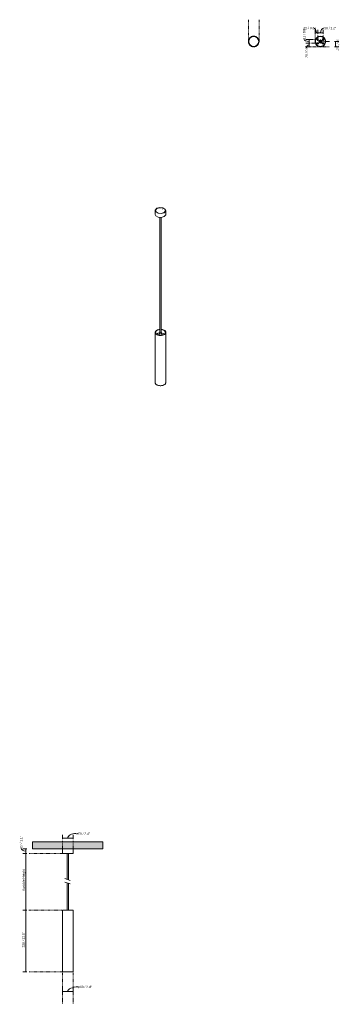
# Model space of a CAD drawing. Header units: millimetres. Extents: x 6321 to 8141, y 1115 to 6719.
import ezdxf

# ---------------------------------------------------------------- set-up
doc = ezdxf.new("R2010")
doc.units = ezdxf.units.MM
doc.linetypes.add('Dash', pattern=[6, 3, -3])
doc.layers.add('A-ANNO-DIMS', color=7, linetype='Dash', lineweight=9, true_color=0xd2d2d2)
for name, color, linetype, lineweight in [('A-ANNO-DIMS-6', 7, 'Continuous', 9), ('A-CLNG', 7, 'Continuous', 9), ('E-LITE-EQPM', 7, 'Continuous', 20)]:
    doc.layers.add(name, color=color, linetype=linetype, lineweight=lineweight)
doc.styles.add('Arial Narrow', font='ARIALN.TTF', dxfattribs={"height": 13.2})
doc.dimstyles.new('FARO_-_2_2mm_Arial_Narrow_mm_Inch_Left', dxfattribs={"dimscale": 304.8, "dimtxt": 13.509289, "dimasz": 0, "dimexe": 0.059055, "dimexo": 0.0625, "dimgap": 0.009843, "dimtad": 1, "dimdec": 0, "dimzin": 0, "dimdsep": 46, "dimtxsty": 'Arial Narrow', "dimblk1": 'NONE', "dimblk2": 'NONE', "dimsah": 1, "dimcen": 0.09, "dimadec": 0, "dimazin": 0, "dimtfac": 1, "dimtdec": 4, "dimtix": 1, "dimtmove": 1, "dimatfit": 3, "dimfxl": 0.019685, "dimfxlon": 1, "dimtvp": 1, "dimtolj": 1, "dimtzin": 0, "dimarcsym": 2})
doc.dimstyles.new('FARO_-_2_2mm_Arial_Narrow_mm_Inch_Left_1', dxfattribs={"dimscale": 304.8, "dimtxt": 13.509289, "dimasz": 0, "dimexe": 0.059055, "dimexo": 0.0625, "dimgap": 0.009843, "dimtad": 1, "dimdec": 0, "dimzin": 0, "dimdsep": 46, "dimtxsty": 'Arial Narrow', "dimblk1": 'NONE', "dimblk2": 'NONE', "dimsah": 1, "dimcen": 0.09, "dimadec": 0, "dimazin": 0, "dimtfac": 1, "dimtdec": 4, "dimtix": 1, "dimtmove": 0, "dimatfit": 3, "dimfxl": 0.019685, "dimfxlon": 1, "dimtvp": 1, "dimtolj": 1, "dimtzin": 0, "dimarcsym": 2})
doc.dimstyles.new('FARO_-_2_2mm_Arial_Narrow_mm_Inch_Right', dxfattribs={"dimscale": 304.8, "dimtxt": 13.509289, "dimasz": 0, "dimexe": 0.059055, "dimexo": 0.0625, "dimgap": 0.009843, "dimtad": 1, "dimdec": 0, "dimzin": 0, "dimdsep": 46, "dimtxsty": 'Arial Narrow', "dimblk1": 'NONE', "dimblk2": 'NONE', "dimsah": 1, "dimcen": 0.09, "dimadec": 0, "dimazin": 0, "dimtfac": 1, "dimtdec": 4, "dimtix": 1, "dimtmove": 1, "dimatfit": 3, "dimfxl": 0.019685, "dimfxlon": 1, "dimtvp": 1, "dimtolj": 1, "dimtzin": 0, "dimarcsym": 2})
doc.dimstyles.new('FARO_-_2_2mm_Arial_Narrow_mm_Inch_Right_1', dxfattribs={"dimscale": 304.8, "dimtxt": 13.509289, "dimasz": 0, "dimexe": 0.059055, "dimexo": 0.0625, "dimgap": 0.009843, "dimtad": 1, "dimdec": 0, "dimzin": 0, "dimdsep": 46, "dimtxsty": 'Arial Narrow', "dimblk1": 'NONE', "dimblk2": 'NONE', "dimsah": 1, "dimcen": 0.09, "dimadec": 0, "dimazin": 0, "dimtfac": 1, "dimtdec": 4, "dimtix": 1, "dimtmove": 0, "dimatfit": 3, "dimfxl": 0.019685, "dimfxlon": 1, "dimtvp": 1, "dimtolj": 1, "dimtzin": 0, "dimarcsym": 2})

# ---------------------------------------------------------------- blocks, each defined once
blk = doc.blocks.new('43754 - 43754 STAN White pendant lamp 2-458541-Alzado_PDF')
at = {"layer": 'E-LITE-EQPM'}
for p, q in [((6591.5, 1973), (6591.5, 1825.3)), ((6598.5, 1822.8), (6598.5, 1973)), ((6591.5, 1806.3), (6591.5, 1650)), ((6598.5, 1650), (6598.5, 1803.7))]:
    blk.add_line(p, q, dxfattribs=at)
blk = doc.blocks.new('43754 - 43754 STAN White pendant lamp-458479-00 Isometrico PDF')
at = {"layer": 'E-LITE-EQPM', "color": 251, "lineweight": 9, "true_color": 0x636466}
for p, q in [((2368.1, 5632.9), (2368.4, 5610.9)), ((2428.4, 5610.9), (2428.7, 5632.9)), ((2394.9, 5593.8), (2394.9, 4939)), ((2401.9, 4939), (2401.9, 5593.8)), ((2368.4, 4939), (2368.4, 4653.2)), ((2393, 4937.3), (2391, 4923.2)), ((2402.3, 4939.3), (2401.9, 4939.5)), ((2405.8, 4923.3), (2403.8, 4937.3)), ((2418.3, 4931.6), (2404, 4936.1)), ((2421.5, 4929.3), (2418.3, 4931.6)), ((2428.4, 4653.2), (2428.4, 4939))]:
    blk.add_line(p, q, dxfattribs=at)
for points in [[(2377, 5645.4, 0), (2368.5, 5635.8, 0), (2371.4, 5625.1, 0), (2384.6, 5617.5, 0), (2403.1, 5615.8, 0), (2419.8, 5620.6, 0)], [(2419.6, 5598.7, 0), (2403, 5593.9, 0), (2384.7, 5595.6, 0), (2371.6, 5603.2, 0), (2368.5, 5611.1, 0)], [(2378.4, 5644.7, 0), (2370.4, 5635.6, 0), (2373.1, 5625.6, 0), (2385.4, 5618.4, 0), (2402.8, 5616.8, 0), (2418.4, 5621.4, 0)], [(2419.8, 5620.6, 0), (2428.3, 5630.3, 0), (2425.4, 5640.9, 0), (2412.2, 5648.6, 0), (2393.7, 5650.3, 0), (2377, 5645.4, 0)], [(2418.4, 5621.4, 0), (2426.4, 5630.4, 0), (2423.7, 5640.4, 0), (2411.4, 5647.6, 0), (2394, 5649.2, 0), (2378.4, 5644.7, 0)], [(2403.2, 5649, 0), (2390.6, 5648.6, 0), (2379.6, 5645, 0)], [(2410.5, 5641.5, 0), (2410.4, 5641.5, 0), (2410.3, 5641.6, 0), (2410.3, 5641.6, 0)], [(2418.9, 5622.1, 0), (2419, 5622.1, 0), (2419.1, 5622.1, 0)], [(2428.3, 5610.9, 0), (2428, 5608.2, 0), (2419.6, 5598.7, 0)], [(2394.9, 4956.2, 0), (2391.9, 4955.9, 0), (2388.3, 4955.3, 0), (2384.8, 4954.5, 0), (2381.6, 4953.4, 0), (2378.6, 4952, 0), (2375.9, 4950.5, 0), (2373.6, 4948.8, 0), (2371.7, 4946.9, 0), (2370.2, 4944.9, 0), (2369.1, 4942.8, 0), (2368.5, 4940.7, 0), (2368.4, 4938.5, 0), (2368.8, 4936.3, 0), (2369.6, 4934.2, 0), (2370.8, 4932.2, 0), (2372.5, 4930.2, 0), (2374.6, 4928.4, 0), (2377.1, 4926.8, 0)], [(2418.4, 4927.4, 0), (2415.6, 4926, 0), (2412.5, 4924.8, 0), (2409.2, 4923.9, 0), (2405.7, 4923.2, 0), (2402, 4922.8, 0), (2398.3, 4922.7, 0), (2394.6, 4922.8, 0), (2391, 4923.2, 0), (2387.5, 4923.9, 0), (2384.2, 4924.9, 0), (2381.1, 4926.1, 0), (2378.3, 4927.5, 0), (2375.9, 4929.1, 0), (2373.9, 4930.9, 0), (2372.2, 4932.8, 0), (2371, 4934.8, 0), (2370.3, 4936.9, 0), (2370.1, 4939.1, 0), (2370.4, 4941.2, 0), (2371.1, 4943.3, 0), (2372.3, 4945.3, 0), (2373.9, 4947.2, 0), (2376, 4949, 0), (2378.4, 4950.6, 0)], [(2392.8, 4936, 0), (2385.8, 4934.7, 0), (2375.4, 4929.4, 0)], [(2377.1, 4926.8, 0), (2380, 4925.4, 0), (2383.1, 4924.1, 0), (2386.4, 4923.1, 0), (2390, 4922.4, 0), (2393.6, 4921.9, 0), (2397.4, 4921.7, 0), (2401.1, 4921.8, 0), (2404.9, 4922.1, 0), (2408.5, 4922.7, 0), (2412, 4923.6, 0), (2415.2, 4924.7, 0), (2418.2, 4926, 0), (2420.9, 4927.5, 0), (2423.2, 4929.2, 0), (2425.1, 4931.1, 0), (2426.6, 4933.1, 0), (2427.7, 4935.2, 0), (2428.3, 4937.3, 0), (2428.4, 4939.5, 0), (2428, 4941.7, 0), (2427.2, 4943.8, 0), (2426, 4945.8, 0), (2424.3, 4947.8, 0), (2422.2, 4949.6, 0), (2419.7, 4951.2, 0)], [(2378.4, 4950.6, 0), (2381.2, 4952, 0), (2384.3, 4953.2, 0), (2387.6, 4954.1, 0), (2391.1, 4954.8, 0), (2394.8, 4955.2, 0), (2394.9, 4955.2, 0)], [(2394.9, 4939.4, 0), (2393.1, 4937.9, 0), (2394.5, 4934.8, 0)], [(2394.5, 4934.8, 0), (2399.8, 4934, 0), (2403.7, 4936.2, 0), (2402.3, 4939.3, 0)], [(2394.9, 4939, 0), (2395, 4938.5, 0), (2395.4, 4938, 0), (2395.9, 4937.6, 0)], [(2395.9, 4937.6, 0), (2395.4, 4938, 0), (2395, 4938.5, 0), (2394.9, 4939, 0)], [(2394.9, 4939, 0), (2395, 4938.5, 0), (2395.4, 4938, 0), (2395.9, 4937.6, 0)], [(2395.9, 4937.6, 0), (2396.6, 4937.3, 0), (2397.5, 4937.1, 0), (2398.4, 4937, 0), (2399.3, 4937.1, 0), (2400.1, 4937.3, 0), (2400.9, 4937.6, 0), (2401.4, 4938, 0), (2401.8, 4938.5, 0), (2401.9, 4939, 0), (2401.9, 4939, 0)], [(2401.9, 4939, 0), (2401.9, 4939, 0), (2401.8, 4938.5, 0), (2401.4, 4938, 0), (2400.9, 4937.6, 0), (2400.1, 4937.3, 0), (2399.3, 4937.1, 0), (2398.4, 4937, 0), (2397.5, 4937.1, 0), (2396.6, 4937.3, 0), (2395.9, 4937.6, 0)], [(2395.9, 4937.6, 0), (2396.6, 4937.3, 0), (2397.5, 4937.1, 0), (2398.4, 4937, 0), (2399.3, 4937.1, 0), (2400.1, 4937.3, 0), (2400.9, 4937.6, 0), (2401.4, 4938, 0), (2401.8, 4938.5, 0), (2401.9, 4939, 0), (2401.9, 4939, 0)], [(2419.7, 4951.2, 0), (2416.8, 4952.7, 0), (2413.7, 4953.9, 0), (2410.4, 4954.9, 0), (2406.8, 4955.6, 0), (2403.2, 4956.1, 0), (2401.9, 4956.2, 0)], [(2401.9, 4955.2, 0), (2402.2, 4955.2, 0), (2405.8, 4954.8, 0), (2409.3, 4954.1, 0), (2412.6, 4953.1, 0), (2415.7, 4951.9, 0), (2418.5, 4950.5, 0), (2420.9, 4948.9, 0), (2422.9, 4947.1, 0), (2424.6, 4945.2, 0), (2425.8, 4943.2, 0), (2426.5, 4941.1, 0)], [(2426.5, 4941.1, 0), (2426.7, 4939, 0), (2426.4, 4936.8, 0), (2425.7, 4934.7, 0), (2424.5, 4932.7, 0), (2422.9, 4930.8, 0), (2420.8, 4929, 0), (2418.4, 4927.4, 0)], [(2368.4, 4653.4, 0), (2368.4, 4652.7, 0), (2368.8, 4650.6, 0), (2369.6, 4648.4, 0), (2370.8, 4646.4, 0), (2372.5, 4644.5, 0), (2374.6, 4642.7, 0), (2377.1, 4641, 0)], [(2377.1, 4641, 0), (2380, 4639.6, 0), (2383.1, 4638.4, 0), (2386.4, 4637.4, 0), (2390, 4636.6, 0), (2393.6, 4636.1, 0), (2397.4, 4635.9, 0), (2401.1, 4636, 0), (2404.9, 4636.3, 0), (2408.5, 4636.9, 0), (2412, 4637.8, 0), (2415.2, 4638.9, 0), (2418.2, 4640.2, 0), (2420.9, 4641.7, 0), (2423.2, 4643.5, 0), (2425.1, 4645.3, 0), (2426.6, 4647.3, 0), (2427.7, 4649.4, 0), (2428.3, 4651.6, 0), (2428.4, 4653.7, 0)]]:
    blk.add_polyline3d(points, dxfattribs=at)
blk = doc.blocks.new('43754 - 43754 STAN White pendant lamp 2-458541-Planta_PDF')
at = {"layer": 'E-LITE-EQPM'}
blk.add_line((-3233.2, 6598.4), (-3233.2, 6598.4), dxfattribs=at)
for start, end in [(136.3376, 139.4083), (127.5393, 128.3953), (119.3953, 120.0288), (108.3481, 111.3712), (99.7253, 102.9307), (91.3376, 94.4083), (82.4897, 83.3953), (74.3953, 74.9903), (63.3481, 66.3712), (54.7224, 57.8784), (46.3376, 49.4083), (37.5393, 38.3953), (181.3305, 184.4531), (172.4253, 173.3953), (189.761, 192.9166), (164.3953, 164.9903), (198.3481, 201.3712), (153.3481, 156.3712), (209.3953, 210.0288), (144.7224, 147.9307), (217.5393, 218.3953), (226.3376, 229.4083), (234.7224, 237.9307), (243.3902, 246.3712), (254.3953, 254.9903), (262.4897, 263.3953), (271.3376, 274.4083), (279.7224, 282.9307), (288.3481, 291.3712), (299.3953, 300.0288), (307.5393, 308.3953), (316.3376, 319.4083), (324.7224, 327.9307), (29.3953, 30.0288), (333.3481, 336.3712), (18.3481, 21.3712), (344.3953, 344.9903), (9.761, 12.9166), (352.4253, 353.3953), (1.3305, 4.4531)]:
    blk.add_arc((-3203.1, 6595), 30.3, start, end, dxfattribs=at)
blk = doc.blocks.new('43754 - 43754 STAN White pendant lamp-458479-Planta_PDF')
at = {"layer": 'E-LITE-EQPM'}
for start, end in [(142.4291, 145.9259), (123.7663, 126.6338), (115.076, 118.2154), (106.6084, 109.7592), (97.5077, 100.9259), (89.8541, 90.0006), (78.7663, 81.6338), (70.0326, 73.2154), (61.6084, 64.7592), (52.4291, 55.9259), (33.7663, 36.6338), (179.8541, 180.0006), (168.8159, 171.6018), (187.5711, 190.8649), (160.0326, 163.2154), (196.6084, 199.7592), (205.0326, 208.2154), (151.6084, 154.7592), (213.8898, 216.6338), (232.4291, 235.771), (241.6084, 244.7592), (250.0326, 253.2154), (258.7663, 261.6338), (269.8541, 270.0006), (277.5077, 280.9259), (286.6084, 289.7592), (295.0326, 298.2154), (303.7663, 306.5117), (322.4291, 325.9259), (331.6084, 334.7592), (25.0326, 28.2154), (16.6084, 19.7592), (340.0326, 343.2154), (7.5711, 10.8649), (348.8159, 351.6018), (359.8541, 0.0006)]:
    blk.add_arc((-3203.1, 6595), 30.3, start, end, dxfattribs=at)
blk = doc.blocks.new('43754 - 43754 STAN White pendant lamp-458479-Planta_PDF Fixing Holes')
at = {"layer": 'E-LITE-EQPM', "color": 253, "true_color": 0xaaaaaa, "flags": 128}
for points in [[(-3206.6, 6595.5), (-3206.5, 6595.7), (-3206.5, 6595.8), (-3206.5, 6595.9), (-3206.4, 6596.1), (-3206.4, 6596.2)], [(-3206.6, 6595), (-3206.6, 6595.1), (-3206.6, 6595.2)], [(-3206.6, 6594.6), (-3206.6, 6594.7), (-3206.6, 6594.9), (-3206.6, 6595)], [(-3206.4, 6593.8), (-3206.4, 6593.9), (-3206.5, 6594.1), (-3206.5, 6594.2), (-3206.5, 6594.3)], [(-3206.3, 6596.5), (-3206.2, 6596.6), (-3206.1, 6596.7), (-3206.1, 6596.8), (-3206, 6596.9), (-3205.9, 6597.1)], [(-3206, 6592.9), (-3206, 6593), (-3206.1, 6593.2), (-3206.2, 6593.3), (-3206.2, 6593.4), (-3206.3, 6593.5)], [(-3205.8, 6597.2), (-3205.7, 6597.3), (-3205.6, 6597.4), (-3205.5, 6597.5), (-3205.4, 6597.6), (-3205.3, 6597.7)], [(-3205.3, 6592.2), (-3205.4, 6592.3), (-3205.5, 6592.4), (-3205.6, 6592.5), (-3205.7, 6592.6), (-3205.8, 6592.7)], [(-3204.6, 6591.8), (-3204.7, 6591.8), (-3204.8, 6591.9), (-3204.9, 6592), (-3205.1, 6592), (-3205.2, 6592.1)], [(-3205.1, 6597.8), (-3205, 6597.9), (-3204.9, 6598), (-3204.7, 6598), (-3204.6, 6598.1), (-3204.5, 6598.2)], [(-3204.4, 6598.2), (-3204.2, 6598.3), (-3204.1, 6598.3), (-3204, 6598.3), (-3203.8, 6598.4), (-3203.7, 6598.4)], [(-3203.6, 6591.5), (-3203.8, 6591.5), (-3203.9, 6591.5), (-3204, 6591.6), (-3204.2, 6591.6), (-3204.3, 6591.7)], [(-3202.8, 6591.5), (-3202.9, 6591.5), (-3203.1, 6591.4), (-3203.2, 6591.5), (-3203.4, 6591.5), (-3203.5, 6591.5)], [(-3203.4, 6598.4), (-3203.3, 6598.5), (-3203.1, 6598.5), (-3203, 6598.5), (-3202.9, 6598.4), (-3202.7, 6598.4)], [(-3202.6, 6598.4), (-3202.4, 6598.4), (-3202.3, 6598.4), (-3202.2, 6598.3), (-3202, 6598.3), (-3201.9, 6598.2)], [(-3201.8, 6591.7), (-3202, 6591.6), (-3202.1, 6591.6), (-3202.2, 6591.6), (-3202.4, 6591.5), (-3202.5, 6591.5)], [(-3201.1, 6592.1), (-3201.2, 6592), (-3201.3, 6591.9), (-3201.5, 6591.9), (-3201.6, 6591.8), (-3201.7, 6591.7)], [(-3201.6, 6598.1), (-3201.5, 6598.1), (-3201.4, 6598), (-3201.3, 6597.9), (-3201.1, 6597.9), (-3201, 6597.8)], [(-3200.9, 6597.7), (-3200.8, 6597.6), (-3200.7, 6597.5), (-3200.6, 6597.4), (-3200.5, 6597.3), (-3200.4, 6597.2)], [(-3200.4, 6592.7), (-3200.5, 6592.6), (-3200.6, 6592.5), (-3200.7, 6592.4), (-3200.8, 6592.3), (-3200.9, 6592.2)], [(-3199.9, 6593.5), (-3200, 6593.3), (-3200.1, 6593.2), (-3200.1, 6593.1), (-3200.2, 6593), (-3200.3, 6592.9)], [(-3200.2, 6597), (-3200.2, 6596.9), (-3200.1, 6596.8), (-3200, 6596.6), (-3200, 6596.5), (-3199.9, 6596.4)], [(-3199.8, 6596.1), (-3199.8, 6596), (-3199.7, 6595.9), (-3199.7, 6595.7), (-3199.7, 6595.6)], [(-3199.6, 6594.4), (-3199.7, 6594.2), (-3199.7, 6594.1), (-3199.7, 6594), (-3199.8, 6593.8), (-3199.8, 6593.7)], [(-3199.6, 6595.3), (-3199.6, 6595.2), (-3199.6, 6595), (-3199.6, 6594.9)], [(-3199.6, 6594.9), (-3199.6, 6594.8), (-3199.6, 6594.7)]]:
    blk.add_lwpolyline(points, dxfattribs=at)
at = {"layer": 'E-LITE-EQPM', "color": 253, "true_color": 0xaaaaaa}
for centre, radius, start, end in [((-3203.1, 6595), 30.3, 359.8541, 179.8541), ((-3203.1, 6595), 28.4, 123.7691, 127.4308), ((-3203.1, 6595), 28.4, 114.9895, 118.158), ((-3203.1, 6595), 28.4, 106.5502, 109.7186), ((-3203.1, 6595), 28.4, 97.3625, 100.9391), ((-3203.1, 6595), 28.4, 78.7691, 82.3452), ((-3203.1, 6595), 28.4, 69.9895, 73.158), ((-3203.1, 6595), 28.4, 61.5502, 64.7186), ((-3203.1, 6595), 28.4, 52.2765, 55.9391), ((-3203.1, 6595), 30.3, 179.8541, 359.8541), ((-3203.1, 6595), 28.4, 187.4259, 190.8842), ((-3203.1, 6595), 28.4, 168.824, 172.2818), ((-3203.1, 6595), 28.4, 159.9895, 163.158), ((-3203.1, 6595), 28.4, 196.5502, 199.7186), ((-3203.1, 6595), 28.4, 151.5502, 154.7186), ((-3203.1, 6595), 28.4, 204.9895, 208.158), ((-3203.1, 6595), 28.4, 213.7691, 217.4308), ((-3203.1, 6595), 28.4, 142.2765, 145.9391), ((-3220.9, 6584.5), 2.25, 89.8541, 269.8541), ((-3203.1, 6595), 28.4, 232.2765, 235.9391), ((-3218.1, 6608.2), 2.25, 59.8541, 179.8541), ((-3218.1, 6602.7), 2.25, 179.8541, 359.8541), ((-3218.1, 6608.2), 2.25, 359.8541, 58.0993), ((-3203.1, 6595), 28.4, 241.5502, 244.7186), ((-3215.4, 6584.5), 2.25, 269.8541, 89.8541), ((-3203.1, 6595), 28.4, 249.9895, 253.158), ((-3203.1, 6595), 28.4, 258.7691, 262.3452), ((-3203.1, 6595), 3.5, 89.8541, 269.8541), ((-3203.1, 6595), 3.5, 269.8541, 89.8541), ((-3203.1, 6595), 28.4, 277.3625, 280.9391), ((-3203.1, 6595), 28.4, 286.5502, 289.7186), ((-3190.9, 6584.4), 2.25, 89.8541, 239.8541), ((-3190.9, 6584.4), 2.25, 240.2842, 269.8541), ((-3203.1, 6595), 28.4, 294.9895, 298.158), ((-3188.1, 6608.2), 2.25, 89.8541, 179.8541), ((-3188.1, 6602.7), 2.25, 179.8541, 269.8541), ((-3188.1, 6608.2), 2.25, 359.8541, 89.0074), ((-3188.1, 6602.7), 2.25, 271.3782, 359.8541), ((-3203.1, 6595), 28.4, 303.7691, 307.4308), ((-3185.4, 6584.4), 2.25, 300.4155, 89.8541), ((-3185.4, 6584.4), 2.25, 269.8541, 299.8541), ((-3203.1, 6595), 28.4, 322.2765, 325.9391), ((-3203.1, 6595), 28.4, 33.7691, 37.4308), ((-3203.1, 6595), 28.4, 24.9895, 28.158), ((-3203.1, 6595), 28.4, 331.5502, 334.7186), ((-3203.1, 6595), 28.4, 16.5502, 19.7186), ((-3203.1, 6595), 28.4, 339.9895, 343.158), ((-3203.1, 6595), 28.4, 7.4259, 10.8842), ((-3203.1, 6595), 28.4, 348.824, 352.2818)]:
    blk.add_arc(centre, radius, start, end, dxfattribs=at)
blk = doc.blocks.new('DIMBLOCK1-Alzado_PDF')
at = {"layer": 'A-ANNO-DIMS-6', "color": 251, "true_color": 0x5b5b5b, "transparency": 16777216}
for p, q in [((6564.7, 2054.7), (6564.7, 2078.7)), ((6625.1, 2054.7), (6625.1, 2078.7)), ((6564.7, 2060.7), (6625.1, 2060.7)), ((6564.7, 2060.7), (6564.7, 2054.7)), ((6625.1, 2060.7), (6625.1, 2054.7))]:
    blk.add_line(p, q, dxfattribs=at)
blk.add_ellipse((6643.4, 2060.7), major_axis=(48.5, 0), ratio=0.539274, start_param=1.570796, end_param=3.141593, dxfattribs=at)
at = {"layer": 'A-ANNO-DIMS-6', "color": 0, "transparency": 16777216, "insert": (6643.4, 2093.2), "char_height": 13.2, "width": 78.225, "attachment_point": 1, "line_spacing_factor": 0.974696, "style": 'Arial Narrow'}
blk.add_mtext('ø60 / 2.4"', dxfattribs=at)
blk = doc.blocks.new('_None')
blk = doc.blocks.new('DIMBLOCK2-Alzado_PDF')
at = {"layer": 'A-ANNO-DIMS-6', "color": 251, "true_color": 0x5b5b5b, "transparency": 16777216}
for p, q in [((6362.6, 2000), (6338.6, 2000)), ((6362.6, 1973), (6338.6, 1973)), ((6356.6, 2000), (6356.6, 1973)), ((6356.6, 2000), (6362.6, 2000)), ((6356.6, 1973), (6362.6, 1973))]:
    blk.add_line(p, q, dxfattribs=at)
blk.add_ellipse((6356.6, 2005.1), major_axis=(27.8, 0), ratio=0.668802, start_param=3.141593, end_param=4.712389, dxfattribs=at)
at = {"layer": 'A-ANNO-DIMS-6', "color": 0, "transparency": 16777216, "insert": (6322.4, 2005.1), "char_height": 13.2, "width": 67.16, "attachment_point": 1, "rotation": 90, "line_spacing_factor": 0.974696, "style": 'Arial Narrow'}
blk.add_mtext('27 / 1.1"', dxfattribs=at)
blk = doc.blocks.new('DIMBLOCK3-Alzado_PDF')
at = {"layer": 'A-ANNO-DIMS-6', "color": 251, "true_color": 0x5b5b5b, "transparency": 16777216}
for p, q in [((6362.6, 1973), (6338.6, 1973)), ((6356.6, 1650), (6356.6, 1973)), ((6356.6, 1973), (6362.6, 1973)), ((6362.6, 1650), (6338.6, 1650)), ((6356.6, 1650), (6362.6, 1650))]:
    blk.add_line(p, q, dxfattribs=at)
at = {"layer": 'A-ANNO-DIMS-6', "color": 0, "transparency": 16777216, "insert": (6336.5, 1759.8), "char_height": 13.2, "width": 124.028, "attachment_point": 1, "rotation": 90, "line_spacing_factor": 0.974696, "style": 'Arial Narrow'}
blk.add_mtext('Variable Height', dxfattribs=at)
blk = doc.blocks.new('DIMBLOCK4-Alzado_PDF')
at = {"layer": 'A-ANNO-DIMS-6', "color": 251, "true_color": 0x5b5b5b, "transparency": 16777216}
for p, q in [((6362.6, 1650), (6338.6, 1650)), ((6356.6, 1650), (6356.6, 1300)), ((6356.6, 1650), (6362.6, 1650)), ((6362.6, 1300), (6338.6, 1300)), ((6356.6, 1300), (6362.6, 1300))]:
    blk.add_line(p, q, dxfattribs=at)
at = {"layer": 'A-ANNO-DIMS-6', "color": 0, "transparency": 16777216, "insert": (6336.5, 1438.7), "char_height": 13.2, "width": 87.231, "attachment_point": 1, "rotation": 90, "line_spacing_factor": 0.974696, "style": 'Arial Narrow'}
blk.add_mtext('350 / 13.8"', dxfattribs=at)
blk = doc.blocks.new('DIMBLOCK5-Alzado_PDF')
at = {"layer": 'A-ANNO-DIMS-6', "color": 251, "true_color": 0x5b5b5b, "transparency": 16777216}
for p, q in [((6565, 1187.7), (6565, 1205.9)), ((6565, 1187.9), (6625, 1187.9)), ((6565, 1187.9), (6565, 1181.9)), ((6625, 1187.7), (6625, 1205.9)), ((6625, 1187.9), (6625, 1181.9))]:
    blk.add_line(p, q, dxfattribs=at)
blk.add_ellipse((6653.9, 1187.9), major_axis=(58.9, 0), ratio=0.443855, start_param=1.570796, end_param=3.141593, dxfattribs=at)
at = {"layer": 'A-ANNO-DIMS-6', "color": 0, "transparency": 16777216, "insert": (6653.9, 1220.4), "char_height": 13.2, "width": 78.225, "attachment_point": 1, "line_spacing_factor": 0.974696, "style": 'Arial Narrow'}
blk.add_mtext('ø60 / 2.4"', dxfattribs=at)
blk = doc.blocks.new('DIMBLOCK6-Planta_PDF Fixing Holes')
at = {"layer": 'A-ANNO-DIMS-6', "color": 251, "true_color": 0x5b5b5b, "transparency": 16777216}
for p, q in [((8018.7, 6637.6), (8018.7, 6661.6)), ((8018.7, 6643.6), (8048.7, 6643.6)), ((8018.7, 6643.6), (8018.7, 6637.6)), ((8048.7, 6637.6), (8048.7, 6661.6)), ((8048.7, 6643.6), (8048.7, 6637.6))]:
    blk.add_line(p, q, dxfattribs=at)
blk.add_ellipse((8056.1, 6643.6), major_axis=(0, 28.1), ratio=0.798337, start_param=0, end_param=1.570796, dxfattribs=at)
at = {"layer": 'A-ANNO-DIMS-6', "color": 0, "transparency": 16777216, "insert": (8056.1, 6678), "char_height": 13.2, "width": 67.16, "attachment_point": 1, "line_spacing_factor": 0.974696, "style": 'Arial Narrow'}
blk.add_mtext('30 / 1.2"', dxfattribs=at)
blk = doc.blocks.new('DIMBLOCK7-Planta_PDF Fixing Holes')
at = {"layer": 'A-ANNO-DIMS-6', "color": 251, "true_color": 0x5b5b5b, "transparency": 16777216}
for p, q in [((7974.9, 6605.5), (7950.9, 6605.5)), ((7974.9, 6584.5), (7950.9, 6584.5)), ((7968.9, 6584.5), (7968.9, 6605.5)), ((7968.9, 6605.5), (7974.9, 6605.5)), ((7968.9, 6584.5), (7974.9, 6584.5))]:
    blk.add_line(p, q, dxfattribs=at)
blk.add_ellipse((7968.9, 6606.7), major_axis=(28, 0), ratio=0.419241, start_param=3.141593, end_param=4.712389, dxfattribs=at)
at = {"layer": 'A-ANNO-DIMS-6', "color": 0, "transparency": 16777216, "insert": (7934.5, 6606.7), "char_height": 13.2, "width": 67.16, "attachment_point": 1, "rotation": 90, "line_spacing_factor": 0.974696, "style": 'Arial Narrow'}
blk.add_mtext('21 / 0.8"', dxfattribs=at)
blk = doc.blocks.new('DIMBLOCK8-Planta_PDF Fixing Holes')
at = {"layer": 'A-ANNO-DIMS-6', "color": 251, "true_color": 0x5b5b5b, "transparency": 16777216}
for p, q in [((8114.3, 6595), (8138.3, 6595)), ((8120.3, 6595), (8114.3, 6595)), ((8114.3, 6564.7), (8138.3, 6564.7)), ((8120.3, 6564.7), (8114.3, 6564.7)), ((8120.3, 6564.7), (8120.3, 6595))]:
    blk.add_line(p, q, dxfattribs=at)
at = {"layer": 'A-ANNO-DIMS-6', "color": 0, "transparency": 16777216, "insert": (8140.4, 6607.8), "char_height": 13.2, "width": 67.16, "attachment_point": 1, "rotation": 270, "line_spacing_factor": 0.974696, "style": 'Arial Narrow'}
blk.add_mtext('30 / 1.2"', dxfattribs=at)
blk = doc.blocks.new('DIMBLOCK9-Planta_PDF Fixing Holes')
at = {"layer": 'A-ANNO-DIMS-6', "color": 251, "true_color": 0x5b5b5b, "transparency": 16777216}
for p, q in [((8003.4, 6637.6), (8003.4, 6661.6)), ((8003.4, 6643.6), (8018.7, 6643.6)), ((8003.4, 6643.6), (8003.4, 6637.6)), ((8018.7, 6637.6), (8018.7, 6661.6)), ((8018.7, 6643.6), (8018.7, 6637.6))]:
    blk.add_line(p, q, dxfattribs=at)
blk.add_ellipse((7995.1, 6643.6), major_axis=(0, 28.1), ratio=0.570371, start_param=4.712389, end_param=6.283185, dxfattribs=at)
at = {"layer": 'A-ANNO-DIMS-6', "color": 0, "transparency": 16777216, "insert": (7939.1, 6678), "char_height": 13.2, "width": 67.16, "attachment_point": 1, "line_spacing_factor": 0.974696, "style": 'Arial Narrow'}
blk.add_mtext('15 / 0.6"', dxfattribs=at)
blk = doc.blocks.new('DIMBLOCK10-Planta_PDF Fixing Holes')
at = {"layer": 'A-ANNO-DIMS-6', "color": 251, "true_color": 0x5b5b5b, "transparency": 16777216}
for p, q in [((7974.9, 6584.5), (7950.9, 6584.5)), ((7974.9, 6564.7), (7950.9, 6564.7)), ((7968.9, 6584.5), (7968.9, 6564.7)), ((7968.9, 6584.5), (7974.9, 6584.5)), ((7968.9, 6564.7), (7974.9, 6564.7))]:
    blk.add_line(p, q, dxfattribs=at)
blk.add_ellipse((7968.9, 6558.9), major_axis=(0, 15.7), ratio=0.873055, start_param=0, end_param=1.570796, dxfattribs=at)
at = {"layer": 'A-ANNO-DIMS-6', "color": 0, "transparency": 16777216, "insert": (7948.8, 6502.9), "char_height": 13.2, "width": 67.16, "attachment_point": 1, "rotation": 90, "line_spacing_factor": 0.974696, "style": 'Arial Narrow'}
blk.add_mtext('20 / 0.8"', dxfattribs=at)

msp = doc.modelspace()

# ---------------------------------------------------------------- hatches: boundary and pattern name
at = {"layer": 'A-CLNG', "true_color": 0xe8e8e8}
msp.add_hatch(color=254, dxfattribs=at).paths.add_polyline_path([(6599.1, 2000), (6795, 2000), (6795, 2040.5), (6395, 2040.5), (6395, 2000), (6595.3, 2000)], flags=0)

# ---------------------------------------------------------------- linework, layer by layer
at = {"layer": 'A-ANNO-DIMS'}
for p, q in [((7623.5, 6595), (7623.5, 6719)), ((7684.1, 6595), (7684.1, 6719)), ((8003.4, 6595), (8003.4, 6635.5)), ((8018.7, 6610.5), (8018.7, 6635.5)), ((8048.7, 6610.4), (8048.7, 6635.5)), ((8016.5, 6605.5), (7977.7, 6605.5)), ((8013.7, 6584.5), (7977.7, 6584.5)), ((8033.6, 6564.7), (7977.7, 6564.7)), ((8033.6, 6564.7), (8086.7, 6564.7)), ((8042.7, 6595), (8086.7, 6595)), ((6564.7, 2000), (6564.7, 2047)), ((6625.1, 2000), (6625.1, 2047)), ((6565, 1973), (6376, 1973)), ((6373.7, 1650), (6561.7, 1650)), ((6565, 1300), (6373.7, 1300)), ((6565, 1300), (6565, 1115)), ((6625, 1300), (6625, 1115))]:
    msp.add_line(p, q, dxfattribs=at)
at = {"layer": 'A-CLNG'}
for p, q in [((6395, 2040.5), (6795, 2040.5)), ((6395, 2000), (6395, 2040.5)), ((6795, 2040.5), (6795, 2000)), ((6564.7, 2000), (6395, 2000)), ((6795, 2000), (6625.2, 2000))]:
    msp.add_line(p, q, dxfattribs=at)
at = {"layer": 'E-LITE-EQPM'}
for p, q in [((8013.7, 6584.5), (8023.7, 6584.5)), ((8015.9, 6586.7), (8021.4, 6586.7)), ((8021.4, 6582.2), (8015.9, 6582.2)), ((8016.5, 6602.7), (8016.5, 6608.2)), ((8016.5, 6605.5), (8021, 6605.5)), ((8018.7, 6610.5), (8018.7, 6600.5)), ((8018.7, 6586.7), (8018.7, 6582.2)), ((8021, 6608.2), (8021, 6602.7)), ((8024.7, 6595), (8042.7, 6595)), ((8033.7, 6586), (8033.7, 6604)), ((8043.7, 6584.4), (8053.7, 6584.4)), ((8045.9, 6586.7), (8051.4, 6586.7)), ((8051.4, 6582.2), (8045.9, 6582.2)), ((8046.5, 6602.7), (8046.5, 6608.2)), ((8046.5, 6605.4), (8051, 6605.4)), ((8048.7, 6610.4), (8048.7, 6600.4)), ((8048.7, 6586.7), (8048.7, 6582.2)), ((8051, 6608.2), (8051, 6602.7)), ((6625.2, 2000), (6564.7, 2000)), ((6564.7, 2000), (6565, 1973)), ((6565, 1973), (6625, 1973)), ((6625, 1973), (6625.2, 2000)), ((6608.5, 1819.1), (6578.5, 1830.1)), ((6578.5, 1811), (6608.5, 1800.1)), ((6599, 1777.6), (6599.8, 1777.6)), ((6625, 1650), (6565, 1650)), ((6565, 1650), (6565, 1300)), ((6625, 1300), (6625, 1650)), ((6565, 1300), (6625, 1300))]:
    msp.add_line(p, q, dxfattribs=at)
for centre, radius, start, end in [((7653.8, 6595), 30.3, 0, 180), ((7653.8, 6595), 28.4, 0, 180), ((8033.7, 6595), 28.4, 359.8541, 179.8541), ((7653.8, 6595), 30.3, 180, 0), ((7653.8, 6595), 28.4, 180, 0), ((8033.7, 6595), 28.4, 179.8541, 359.8541), ((8015.9, 6584.5), 2.25, 89.8541, 269.8541), ((8018.7, 6608.2), 2.25, 359.8541, 179.8541), ((8018.7, 6602.7), 2.25, 179.8541, 359.8541), ((8021.4, 6584.5), 2.25, 269.8541, 89.8541), ((8033.7, 6595), 9, 359.8541, 179.8541), ((8033.7, 6595), 9, 179.8541, 359.8541), ((8045.9, 6584.4), 2.25, 89.8541, 269.8541), ((8048.7, 6608.2), 2.25, 359.8541, 179.8541), ((8048.7, 6602.7), 2.25, 179.8541, 359.8541), ((8051.4, 6584.4), 2.25, 269.8541, 89.8541)]:
    msp.add_arc(centre, radius, start, end, dxfattribs=at)

# ---------------------------------------------------------------- block references
for name, p in [('43754 - 43754 STAN White pendant lamp 2-458541-Planta_PDF', (10856.9, 0)), ('43754 - 43754 STAN White pendant lamp-458479-Planta_PDF', (10856.9, 0)), ('43754 - 43754 STAN White pendant lamp 2-458541-Alzado_PDF', (0, 0))]:
    msp.add_blockref(name, p, dxfattribs=at)
at = {"layer": 'E-LITE-EQPM', "color": 253, "true_color": 0xaaaaaa}
msp.add_blockref('43754 - 43754 STAN White pendant lamp-458479-Planta_PDF Fixing Holes', (11236.8, 0), dxfattribs=at)
at = {"layer": 'E-LITE-EQPM', "lineweight": 9}
msp.add_blockref('43754 - 43754 STAN White pendant lamp-458479-00 Isometrico PDF', (4724.8, 0), dxfattribs=at)

# ---------------------------------------------------------------- dimensions: what is measured, and where the dimension line sits
at = {"layer": 'A-ANNO-DIMS', "color": 251, "linetype": 'Continuous', "true_color": 0x5b5b5b}
for base, p1, p2, override, picture, middle in [((7968.9, 6605.5), (7974.9, 6584.5), (7974.9, 6605.5), {"dimpost": '<>', "dimfxl": 20.992929}, 'DIMBLOCK7-Planta_PDF Fixing Holes', (7943.3, 6640.3)), ((7968.9, 6564.7), (7974.9, 6584.5), (7974.9, 6564.7), {"dimpost": '<>', "dimfxl": 19.845094}, 'DIMBLOCK10-Planta_PDF Fixing Holes', (7957.6, 6536.5)), ((6356.6, 1973), (6362.6, 2000), (6362.6, 1973), {"dimpost": '<>', "dimfxl": 27}, 'DIMBLOCK2-Alzado_PDF', (6331.2, 2038.7))]:
    dim = msp.add_linear_dim(base=base, p1=p1, p2=p2, angle=90, dimstyle='FARO_-_2_2mm_Arial_Narrow_mm_Inch_Left', override=override, dxfattribs=at)
    dim.commit()
    dim.dimension.update_dxf_attribs({"geometry": picture, "text_midpoint": middle, "dimtype": 160, "text_rotation": 90})
for base, p1, p2, override, picture, middle in [((8018.7, 6643.6), (8003.4, 6637.6), (8018.7, 6637.6), {"dimpost": '<>', "dimfxl": 15.333649}, 'DIMBLOCK9-Planta_PDF Fixing Holes', (7972.7, 6669.2)), ((8048.7, 6643.6), (8018.7, 6637.6), (8048.7, 6637.6), {"dimpost": '<>', "dimfxl": 29.999903}, 'DIMBLOCK6-Planta_PDF Fixing Holes', (8089.7, 6669.2))]:
    dim = msp.add_linear_dim(base=base, p1=p1, p2=p2, dimstyle='FARO_-_2_2mm_Arial_Narrow_mm_Inch_Left', override=override, dxfattribs=at)
    dim.commit()
    dim.dimension.update_dxf_attribs({"geometry": picture, "text_midpoint": middle, "dimtype": 160})
for base, p1, p2, dimstyle, override, picture, middle in [((8120.3, 6595), (8114.3, 6564.7), (8114.3, 6595), 'FARO_-_2_2mm_Arial_Narrow_mm_Inch_Right_1', {"dimtad": 4, "dimpost": '<>', "dimfxl": 30.317047}, 'DIMBLOCK8-Planta_PDF Fixing Holes', (8131.9, 6579.8)), ((6356.6, 1300), (6362.6, 1650), (6362.6, 1300), 'FARO_-_2_2mm_Arial_Narrow_mm_Inch_Left_1', {"dimpost": '<>', "dimfxl": 350}, 'DIMBLOCK4-Alzado_PDF', (6345, 1475))]:
    dim = msp.add_linear_dim(base=base, p1=p1, p2=p2, angle=90, dimstyle=dimstyle, override=override, dxfattribs=at)
    dim.commit()
    dim.dimension.update_dxf_attribs({"geometry": picture, "text_midpoint": middle})
for base, p1, p2, dimstyle, override, picture, middle in [((6625.1, 2060.7), (6564.7, 2054.7), (6625.1, 2054.7), 'FARO_-_2_2mm_Arial_Narrow_mm_Inch_Right', {"dimpost": '<>', "dimfxl": 60.44845}, 'DIMBLOCK1-Alzado_PDF', (6682.5, 2084.4)), ((6625, 1187.9), (6565, 1181.9), (6625, 1181.9), 'FARO_-_2_2mm_Arial_Narrow_mm_Inch_Left', {"dimpost": '<>', "dimfxl": 60}, 'DIMBLOCK5-Alzado_PDF', (6693, 1211.6))]:
    dim = msp.add_linear_dim(base=base, p1=p1, p2=p2, text='ø<>', dimstyle=dimstyle, override=override, dxfattribs=at)
    dim.commit()
    dim.dimension.update_dxf_attribs({"geometry": picture, "text_midpoint": middle, "dimtype": 160})
dim = msp.add_linear_dim(base=(6356.6, 1973), p1=(6362.6, 1650), p2=(6362.6, 1973), angle=90, text='Variable Height', dimstyle='FARO_-_2_2mm_Arial_Narrow_mm_Inch_Left_1', override={"dimpost": '<>', "dimfxl": 323}, dxfattribs=at)
dim.commit()
dim.dimension.update_dxf_attribs({"geometry": 'DIMBLOCK3-Alzado_PDF', "text_midpoint": (6345, 1811.5)})

doc.saveas('drawing.dxf')
